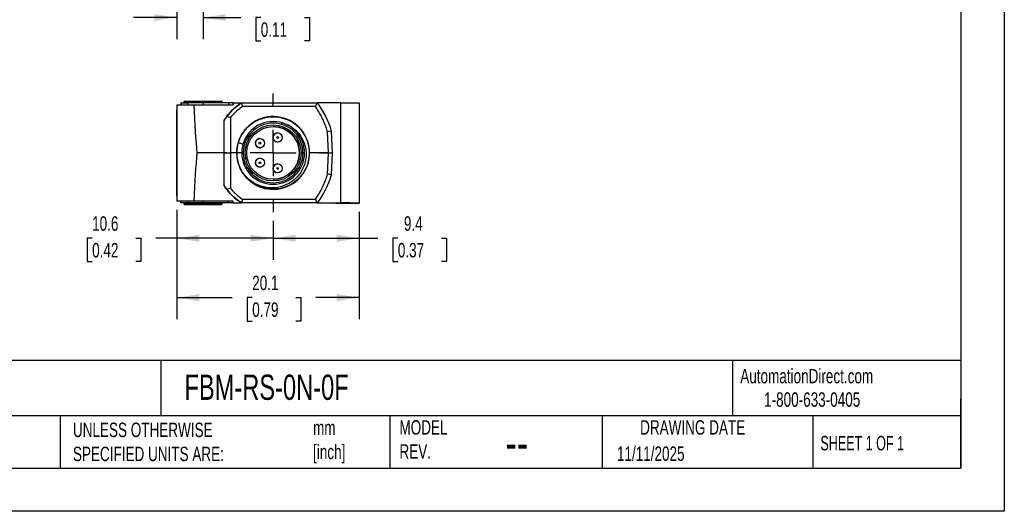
# Model space of a CAD drawing. Header units: millimetres. Extents: x 0 to 210, y 0 to 162.
# Tile 5 of 7: x 101 to 210, y 0 to 54. Entities that reach past the tile are written whole.
import ezdxf

# ---------------------------------------------------------------- set-up
doc = ezdxf.new("R2010")
doc.units = ezdxf.units.MM
doc.header["$LTSCALE"] = 0.75
doc.linetypes.add('CENTERX2', pattern=[20.32, 12.7, -2.54, 2.54, -2.54])
doc.layers.add('CENTER', color=40, linetype='CENTERX2')
doc.layers.add('DIMENSIONS', color=140, linetype='Continuous', lineweight=25)
doc.layers.add('TEXT', color=140, linetype='Continuous', lineweight=25)
doc.styles.add('SLDTEXTSTYLE0', font='TXT', dxfattribs={"width": 0.7})
doc.styles.add('SLDTEXTSTYLE1', font='TXT', dxfattribs={"width": 0.65})
doc.dimstyles.new('SLDDIMSTYLE0', dxfattribs={"dimtxt": 1.618506, "dimasz": 2.4765, "dimexe": 0, "dimexo": 0.0625, "dimgap": 0.404626, "dimtad": 0, "dimtih": 1, "dimtoh": 1, "dimdec": 1, "dimrnd": 1e-09, "dimzin": 12, "dimdsep": 46, "dimtxsty": 'SLDTEXTSTYLE0', "dimsah": 1, "dimcen": 0.09, "dimadec": 0, "dimazin": 3, "dimtfac": 1, "dimtdec": 1, "dimtmove": 0, "dimatfit": 0, "dimfxl": 0, "dimfrac": 2, "dimtolj": 1, "dimtzin": 12, "dimarcsym": 0})
doc.dimstyles.new('SLDDIMSTYLE1', dxfattribs={"dimtxt": 1.618506, "dimasz": 2.4765, "dimexe": 0, "dimexo": 0.0625, "dimgap": 0.404626, "dimtad": 0, "dimtih": 1, "dimtoh": 1, "dimdec": 1, "dimrnd": 1e-09, "dimzin": 12, "dimdsep": 46, "dimtxsty": 'SLDTEXTSTYLE0', "dimsah": 1, "dimcen": 0.09, "dimadec": 0, "dimazin": 3, "dimtfac": 1, "dimtdec": 1, "dimtofl": 0, "dimtmove": 0, "dimatfit": 3, "dimfxl": 0, "dimfrac": 2, "dimtolj": 1, "dimtzin": 12, "dimarcsym": 0})

# ---------------------------------------------------------------- blocks, each defined once
blk = doc.blocks.new('_D')
at = {"layer": 'DIMENSIONS'}
for p, q in [((118.56, 67.94), (118.56, 51.9)), ((121.46, 63.94), (121.46, 51.9)), ((118.56, 54.28), (113.8, 54.28)), ((121.46, 54.28), (125.61, 54.28)), ((127.8, 54.28), (127.26, 54.28)), ((127.26, 54.28), (127.26, 51.71)), ((132.61, 54.28), (133.15, 54.28)), ((133.15, 54.28), (133.15, 51.71)), ((127.26, 51.71), (127.8, 51.71)), ((133.15, 51.71), (132.61, 51.71))]:
    blk.add_line(p, q, dxfattribs=at)
for points in [[(118.56, 54.28), (116.09, 54.66), (116.09, 53.9)], [(121.46, 54.28), (123.94, 53.9), (123.94, 54.66)]]:
    blk.add_solid(points, dxfattribs=at)
at = {"layer": 'DIMENSIONS', "char_height": 1.587, "attachment_point": 1, "style": 'SLDTEXTSTYLE0'}
for s, insert in [('2.9', (128.47, 56.69)), ('0.11', (127.8, 53.75))]:
    blk.add_mtext(s, dxfattribs=dict(at, insert=insert))
blk = doc.blocks.new('_D_4')
at = {"layer": 'DIMENSIONS'}
for p, q in [((138.61, 32.91), (138.61, 27.64)), ((129.16, 31.92), (129.16, 27.64)), ((129.16, 30.02), (138.61, 30.02)), ((138.61, 30.02), (140.67, 30.02)), ((142.87, 30.02), (142.32, 30.02)), ((142.32, 30.02), (142.32, 27.45)), ((147.68, 30.02), (148.22, 30.02)), ((148.22, 30.02), (148.22, 27.45)), ((142.32, 27.45), (142.87, 27.45)), ((148.22, 27.45), (147.68, 27.45))]:
    blk.add_line(p, q, dxfattribs=at)
for points in [[(129.16, 30.02), (131.64, 29.64), (131.64, 30.4)], [(138.61, 30.02), (136.14, 30.4), (136.14, 29.64)]]:
    blk.add_solid(points, dxfattribs=at)
at = {"layer": 'DIMENSIONS', "char_height": 1.587, "attachment_point": 1, "style": 'SLDTEXTSTYLE0'}
for s, insert in [('9.4', (143.54, 32.43)), ('0.37', (142.87, 29.5))]:
    blk.add_mtext(s, dxfattribs=dict(at, insert=insert))
blk = doc.blocks.new('_D_5')
at = {"layer": 'DIMENSIONS'}
for p, q in [((118.56, 33.15), (118.56, 27.64)), ((129.16, 31.92), (129.16, 27.64)), ((109.26, 30.02), (108.72, 30.02)), ((108.72, 30.02), (108.72, 27.45)), ((114.07, 30.02), (114.62, 30.02)), ((114.62, 30.02), (114.62, 27.45)), ((118.56, 30.02), (116.27, 30.02)), ((129.16, 30.02), (118.56, 30.02)), ((108.72, 27.45), (109.26, 27.45)), ((114.62, 27.45), (114.07, 27.45))]:
    blk.add_line(p, q, dxfattribs=at)
for points in [[(118.56, 30.02), (121.04, 29.64), (121.04, 30.4)], [(129.16, 30.02), (126.69, 30.4), (126.69, 29.64)]]:
    blk.add_solid(points, dxfattribs=at)
at = {"layer": 'DIMENSIONS', "char_height": 1.587, "attachment_point": 1, "style": 'SLDTEXTSTYLE0'}
for s, insert in [('10.6', (109.26, 32.43)), ('0.42', (109.26, 29.5))]:
    blk.add_mtext(s, dxfattribs=dict(at, insert=insert))
blk = doc.blocks.new('_D_6')
at = {"layer": 'DIMENSIONS'}
for p, q in [((118.56, 33.15), (118.56, 21.11)), ((138.61, 32.91), (138.61, 21.11)), ((118.56, 23.49), (124.67, 23.49)), ((126.86, 23.49), (126.32, 23.49)), ((126.32, 23.49), (126.32, 20.91)), ((131.67, 23.49), (132.21, 23.49)), ((132.21, 23.49), (132.21, 20.91)), ((138.61, 23.49), (133.86, 23.49)), ((126.32, 20.91), (126.86, 20.91)), ((132.21, 20.91), (131.67, 20.91))]:
    blk.add_line(p, q, dxfattribs=at)
for points in [[(118.56, 23.49), (121.04, 23.11), (121.04, 23.87)], [(138.61, 23.49), (136.14, 23.87), (136.14, 23.11)]]:
    blk.add_solid(points, dxfattribs=at)
at = {"layer": 'DIMENSIONS', "char_height": 1.587, "attachment_point": 1, "style": 'SLDTEXTSTYLE0'}
for s, insert in [('20.1', (126.86, 25.9)), ('0.79', (126.86, 22.96))]:
    blk.add_mtext(s, dxfattribs=dict(at, insert=insert))
blk = doc.blocks.new('SW_CENTERMARKSYMBOL_2')
at = {"layer": 'CENTER', "color": 0}
for p, q in [((0, 5.08), (0, 6.52)), ((0, 0), (0, 2.54)), ((-5.08, 0), (-6.52, 0)), ((0, 0), (-2.54, 0)), ((0, 0), (0, -2.54)), ((0, 0), (2.54, 0)), ((5.08, 0), (6.52, 0)), ((0, -5.08), (0, -6.52))]:
    blk.add_line(p, q, dxfattribs=at)

msp = doc.modelspace()

# ---------------------------------------------------------------- linework, layer by layer
at = {"color": 7, "linetype": 'Continuous'}
for p, q in [((209.55, 161.93), (209.55, 0)), ((209.55, 0), (0, 0))]:
    msp.add_line(p, q, dxfattribs=at)
for p, q in [((118.56, 44.7), (118.56, 34.1)), ((118.56, 44.7), (120.44, 44.7)), ((118.56, 44.7), (118.56, 34.1)), ((119.01, 44.9), (119.01, 44.7)), ((119.08, 44.9), (119.01, 44.9)), ((119.08, 44.7), (119.08, 44.9)), ((119.08, 44.9), (119.77, 44.9)), ((119.46, 45.1), (119.36, 45)), ((119.36, 45), (119.36, 44.9)), ((123.56, 45), (119.36, 45)), ((119.46, 45.1), (123.46, 45.1)), ((119.77, 44.9), (119.77, 44.7)), ((121.46, 44.9), (119.77, 44.9)), ((120.44, 44.7), (124.76, 44.7)), ((121.46, 44.9), (121.46, 44.7)), ((124.26, 44.9), (121.46, 44.9)), ((123.56, 45), (123.46, 45.1)), ((123.56, 44.9), (123.56, 45)), ((124.26, 44.9), (124.26, 44.7)), ((124.76, 44.9), (124.26, 44.9)), ((124.76, 44.7), (124.76, 44.9)), ((124.76, 44.9), (125.7, 44.9)), ((124.76, 44.9), (124.76, 44.7)), ((124.76, 44.9), (124.76, 44.9)), ((124.76, 44.7), (124.76, 44.7)), ((125.7, 44.9), (133.99, 44.9)), ((133.79, 44.5), (125.82, 44.5)), ((136.61, 44.9), (133.99, 44.9)), ((136.61, 33.9), (136.61, 44.9)), ((136.61, 44.9), (138.61, 44.9)), ((138.61, 44.9), (138.61, 33.86)), ((118.56, 34.67), (118.56, 44.12)), ((118.56, 44.12), (118.56, 34.67)), ((118.56, 44.12), (118.56, 44.12)), ((123.76, 39.4), (123.76, 43.02)), ((123.76, 43.02), (123.76, 43.02)), ((123.76, 39.47), (123.76, 43.02)), ((124.46, 43.29), (124.46, 39.4)), ((129.16, 42.85), (129.16, 42.85)), ((129.66, 41.6), (129.66, 41.6)), ((135.54, 41.8), (135.14, 41.7)), ((135.26, 39.4), (135.14, 41.7)), ((135.54, 41.8), (135.66, 39.4)), ((125.53, 41.07), (125.53, 41.07)), ((127.71, 40.97), (127.71, 40.97)), ((129.66, 40.6), (129.66, 40.6)), ((123.76, 39.4), (120.77, 39.4)), ((123.76, 39.47), (123.76, 39.4)), ((123.76, 35.78), (123.76, 39.4)), ((123.76, 39.4), (124.46, 39.4)), ((123.76, 39.4), (123.76, 39.4)), ((123.76, 39.32), (123.76, 39.4)), ((123.76, 35.78), (123.76, 39.32)), ((125.16, 39.4), (124.46, 39.4)), ((124.46, 39.4), (124.46, 35.51)), ((125.16, 39.4), (125.16, 39.4)), ((125.16, 39.4), (125.16, 39.4)), ((125.71, 39.4), (125.16, 39.4)), ((125.89, 39.4), (125.71, 39.4)), ((125.71, 39.4), (125.71, 39.4)), ((127.71, 39.97), (127.71, 39.97)), ((132.61, 39.4), (132.44, 39.4)), ((135.26, 39.4), (133.16, 39.4)), ((135.14, 37.07), (135.26, 39.38)), ((135.26, 39.38), (135.26, 39.4)), ((135.66, 39.38), (135.26, 39.38)), ((135.66, 39.38), (135.54, 37)), ((135.66, 39.4), (135.66, 39.38)), ((127.71, 38.82), (127.71, 38.82)), ((129.66, 38.2), (129.66, 38.2)), ((127.71, 37.82), (127.71, 37.82)), ((129.66, 37.2), (129.66, 37.2)), ((123.76, 35.78), (123.76, 35.78)), ((129.16, 35.95), (129.16, 35.95)), ((118.56, 34.67), (118.56, 34.67)), ((129.16, 35.4), (129.16, 35.4)), ((129.16, 35.4), (129.16, 35.4)), ((129.16, 35.4), (129.16, 35.4)), ((120.44, 34.1), (118.56, 34.1)), ((119.01, 33.9), (119.01, 34.1)), ((119.08, 33.9), (119.01, 33.9)), ((119.08, 33.9), (119.08, 34.1)), ((119.77, 33.9), (119.08, 33.9)), ((119.36, 33.9), (119.36, 33.8)), ((119.36, 33.8), (119.46, 33.7)), ((119.36, 33.8), (123.56, 33.8)), ((123.46, 33.7), (119.46, 33.7)), ((119.77, 34.1), (119.77, 33.9)), ((121.46, 33.9), (119.77, 33.9)), ((124.76, 34.1), (120.44, 34.1)), ((121.46, 33.9), (121.46, 34.1)), ((124.26, 33.9), (121.46, 33.9)), ((123.46, 33.7), (123.56, 33.8)), ((123.56, 33.8), (123.56, 33.9)), ((124.26, 33.9), (124.27, 34.1)), ((124.76, 33.9), (124.26, 33.9)), ((124.76, 33.9), (124.76, 34.1)), ((124.76, 33.9), (124.76, 34.1)), ((124.76, 34.1), (124.76, 34.1)), ((124.76, 33.9), (125.7, 33.9)), ((124.76, 33.9), (124.76, 33.9)), ((125.81, 34.3), (125.7, 33.9)), ((133.99, 33.9), (125.7, 33.9)), ((125.82, 34.3), (133.79, 34.3)), ((133.99, 33.9), (136.06, 33.9)), ((136.06, 33.9), (136.06, 33.9)), ((136.06, 33.9), (136.61, 33.9)), ((136.06, 33.9), (136.06, 33.86)), ((136.06, 33.86), (136.06, 33.9)), ((136.06, 33.86), (138.61, 33.86)), ((138.61, 33.86), (138.61, 33.86))]:
    msp.add_line(p, q)
at = {"flags": 128}
for points in [[(130.05, 42.72), (130.14, 42.7), (130.41, 42.62), (130.62, 42.54), (130.79, 42.46), (131.02, 42.34), (131.24, 42.21), (131.49, 42.02), (131.64, 41.89), (131.76, 41.77), (131.88, 41.65), (131.99, 41.52), (132.09, 41.38), (132.19, 41.24), (132.28, 41.1), (132.43, 40.81), (132.57, 40.5), (132.68, 40.15), (132.72, 39.97), (132.75, 39.79), (132.77, 39.64), (132.78, 39.5), (132.79, 39.28), (132.79, 39.13), (132.78, 38.96), (132.76, 38.8), (132.73, 38.63), (132.7, 38.46), (132.66, 38.29), (132.61, 38.13), (132.53, 37.93), (132.44, 37.71), (132.31, 37.47), (132.16, 37.21), (131.99, 36.99), (131.82, 36.78), (131.65, 36.61), (131.47, 36.45), (131.29, 36.3), (131.11, 36.18), (130.95, 36.08), (130.82, 36.01), (130.7, 35.95), (130.61, 35.9), (130.39, 35.81), (130.07, 35.7), (129.63, 35.61), (129.47, 35.58), (129.3, 35.57), (129.13, 35.56), (128.96, 35.56), (128.78, 35.57), (128.61, 35.58), (128.28, 35.63), (127.95, 35.71), (127.63, 35.82), (127.16, 36.04), (126.72, 36.32), (126.47, 36.52), (126.22, 36.76), (125.98, 37.03), (125.79, 37.29), (125.65, 37.53), (125.53, 37.73), (125.45, 37.91), (125.45, 37.91)], [(129.66, 40.6), (129.6, 40.6), (129.47, 40.64)], [(127.71, 39.97), (127.65, 39.98), (127.52, 40.01)], [(127.71, 37.82), (127.65, 37.83), (127.52, 37.86)], [(129.66, 37.2), (129.6, 37.2), (129.47, 37.24)]]:
    msp.add_lwpolyline(points, dxfattribs=at)
for centre, radius in [((129.16, 39.4), 3.08), ((129.16, 39.4), 2.9), ((129.66, 41.1), 0.5), ((129.66, 41.1), 0.505), ((129.66, 41.1), 0.1), ((127.71, 40.47), 0.5), ((127.71, 40.47), 0.1), ((127.71, 38.32), 0.505), ((127.71, 38.32), 0.5), ((127.71, 38.32), 0.1), ((129.66, 37.7), 0.5), ((129.66, 37.7), 0.505), ((129.66, 37.7), 0.1)]:
    msp.add_circle(centre, radius)
for centre, radius, start, end in [((129.16, 39.4), 6.5, 122.2042, 146.1778), ((129.16, 39.4), 6.5, 141.6866, 146.1778), ((129.16, 39.4), 4, 201.8005, 163.5459), ((129.16, 39.4), 3.45, 0, 180), ((129.16, 39.4), 3.45, 90, 180), ((129.16, 39.4), 3.28, 0, 180), ((129.16, 39.4), 2.9, 270, 90), ((129.66, 41.1), 0.5, 90, 247.4773), ((129.16, 39.4), 4, 163.5368, 180), ((127.71, 40.47), 0.505, 88.7986, 180), ((127.71, 40.47), 0.5, 90, 247.4773), ((127.71, 40.47), 0.505, 180, 282.7055), ((129.16, 39.4), 4, 180, 201.8776), ((129.16, 39.4), 3.45, 180, 0), ((129.16, 39.4), 3.45, 180, 270), ((129.16, 39.4), 3.28, 180, 0), ((127.71, 38.32), 0.5, 90, 247.4773), ((129.66, 37.7), 0.5, 90, 247.4773), ((129.16, 39.4), 6.5, 213.8222, 218.3074), ((129.16, 39.4), 6.5, 213.8222, 237.7958), ((137.11, 5.22), 28.68, 87.0017, 90.9986)]:
    msp.add_arc(centre, radius, start, end)
for centre, major_axis, start_param, end_param in [((121.39, 197.89), (0.02, 162.22), 2.806394, 2.926783), ((121.39, -119.09), (-0.02, 162.22), 0.21481, 0.335199)]:
    msp.add_ellipse(centre, major_axis=major_axis, ratio=0.017454, start_param=start_param, end_param=end_param)
for points in [[(124.06, 43.43), (124.52, 44.01), (125.08, 44.51), (125.7, 44.9)], [(125.81, 44.5), (125.77, 44.63), (125.73, 44.76), (125.7, 44.9)], [(133.99, 44.9), (133.93, 44.76), (133.86, 44.63), (133.79, 44.5)], [(133.99, 44.9), (134.7, 43.98), (135.23, 42.92), (135.54, 41.8)], [(124.06, 43.43), (124.2, 43.38), (124.33, 43.33), (124.46, 43.29)], [(135.54, 37), (135.23, 35.88), (134.7, 34.82), (133.99, 33.9)], [(135.54, 37), (135.41, 37.02), (135.27, 37.05), (135.14, 37.07)], [(124.46, 35.51), (124.33, 35.46), (124.2, 35.42), (124.06, 35.37)], [(125.7, 33.9), (125.08, 34.29), (124.52, 34.79), (124.06, 35.37)], [(133.79, 34.3), (133.86, 34.17), (133.92, 34.03), (133.99, 33.9)]]:
    msp.add_open_spline(points, degree=3)
for points, knots in [([(125.82, 44.5), (125.74, 44.45), (125.6, 44.35), (125.39, 44.19), (125.18, 44.03), (124.99, 43.85), (124.81, 43.67), (124.63, 43.49), (124.52, 43.36), (124.46, 43.29)], [0, 0, 0, 0, 0.1455265, 0.2897281, 0.4328609, 0.5751868, 0.7169721, 0.8584862, 1, 1, 1, 1]), ([(135.15, 41.7), (135.12, 41.79), (135.07, 41.97), (134.98, 42.25), (134.88, 42.52), (134.77, 42.78), (134.66, 43.04), (134.53, 43.29), (134.4, 43.54), (134.26, 43.79), (134.11, 44.03), (133.96, 44.27), (133.85, 44.42), (133.79, 44.5)], [0, 0, 0, 0, 0.092273, 0.183975, 0.275204, 0.366058, 0.456637, 0.547041, 0.637373, 0.727733, 0.818224, 0.908946, 1, 1, 1, 1]), ([(125.16, 39.4), (125.16, 39.46), (125.17, 39.61), (125.19, 39.87), (125.23, 40.17), (125.3, 40.46), (125.38, 40.71), (125.47, 40.93), (125.57, 41.15), (125.69, 41.38), (125.85, 41.64), (126.03, 41.88), (126.2, 42.08), (126.33, 42.22), (126.46, 42.34), (126.61, 42.48), (126.81, 42.64), (127.03, 42.79), (127.25, 42.91), (127.45, 43.01), (127.64, 43.1), (127.86, 43.18), (128.11, 43.26), (128.4, 43.33), (128.7, 43.37), (128.96, 43.39), (129.1, 43.4), (129.16, 43.4), (129.16, 43.4)], [0, 0, 0, 0, 0.029858, 0.071413, 0.12466, 0.17224, 0.214027, 0.250021, 0.287452, 0.32901, 0.374699, 0.431481, 0.473216, 0.4999, 0.52335, 0.556626, 0.599727, 0.645467, 0.683813, 0.718583, 0.749778, 0.786649, 0.828427, 0.875121, 0.929745, 0.971273, 0.999704, 1, 1, 1, 1]), ([(125.33, 40.53), (125.44, 40.5), (125.62, 40.45), (125.8, 40.4), (125.87, 40.38)], [0, 0, 0, 0, 0.603208, 1, 1, 1, 1]), ([(129.16, 35.4), (129.16, 35.4), (129.11, 35.4), (128.99, 35.4), (128.78, 35.41), (128.53, 35.45), (128.27, 35.5), (128.03, 35.56), (127.82, 35.63), (127.64, 35.7), (127.47, 35.77), (127.3, 35.86), (127.12, 35.96), (126.92, 36.08), (126.73, 36.22), (126.56, 36.36), (126.43, 36.48), (126.33, 36.58), (126.22, 36.69), (126.08, 36.85), (125.92, 37.05), (125.77, 37.27), (125.65, 37.49), (125.55, 37.68), (125.49, 37.82), (125.46, 37.89), (125.46, 37.89)], [0, 0, 0, 0, 0.000316, 0.033235, 0.077605, 0.133423, 0.193563, 0.245238, 0.29131, 0.33178, 0.368436, 0.408188, 0.451037, 0.496982, 0.555237, 0.602333, 0.638269, 0.663042, 0.694011, 0.738052, 0.795163, 0.855815, 0.906669, 0.952804, 0.994221, 1, 1, 1, 1]), ([(133.79, 34.3), (133.85, 34.37), (133.96, 34.53), (134.11, 34.76), (134.26, 35), (134.4, 35.25), (134.53, 35.5), (134.65, 35.75), (134.77, 36), (134.87, 36.26), (134.97, 36.53), (135.06, 36.8), (135.11, 36.98), (135.14, 37.07)], [0, 0, 0, 0, 0.091694, 0.182937, 0.273824, 0.364455, 0.454928, 0.545342, 0.635797, 0.726392, 0.817225, 0.908396, 1, 1, 1, 1]), ([(124.46, 35.51), (124.51, 35.45), (124.61, 35.33), (124.76, 35.17), (124.92, 35.01), (125.09, 34.85), (125.26, 34.71), (125.44, 34.56), (125.62, 34.43), (125.75, 34.34), (125.82, 34.3)], [0, 0, 0, 0, 0.12383, 0.247634, 0.371594, 0.495891, 0.620704, 0.746211, 0.872586, 1, 1, 1, 1])]:
    msp.add_open_spline(points, degree=3, knots=knots)
at = {"layer": 'DIMENSIONS'}
msp.add_circle((129.16, 39.4), 3.98, dxfattribs=at)
at = {"layer": 'TEXT'}
for p, q in [((204.79, 157.16), (204.79, 4.76)), ((204.79, 16.59), (4.76, 16.59)), ((116.82, 16.59), (116.82, 10.48)), ((179.68, 16.59), (179.68, 10.48)), ((204.79, 4.76), (204.79, 12.38)), ((204.79, 10.48), (4.76, 10.48)), ((105.75, 10.48), (105.75, 4.76)), ((141.98, 10.48), (141.98, 4.76)), ((165.35, 10.48), (165.35, 4.76)), ((188.51, 10.48), (188.51, 4.76)), ((4.76, 4.76), (204.79, 4.76))]:
    msp.add_line(p, q, dxfattribs=at)

# ---------------------------------------------------------------- block references
at = {"layer": 'CENTER'}
msp.add_blockref('SW_CENTERMARKSYMBOL_2', (129.16, 39.4), dxfattribs=at)

# ---------------------------------------------------------------- texts
at = {"color": 179, "linetype": 'Continuous', "lineweight": 18, "char_height": 1.5875, "attachment_point": 1, "style": 'SLDTEXTSTYLE0'}
for s, insert in [('AutomationDirect.com', (180.52, 15.66)), ('1-800-633-0405', (183.14, 13.08))]:
    msp.add_mtext(s, dxfattribs=dict(at, insert=insert))
at = {"layer": 'TEXT'}
for s, insert, char_height, attachment_point, style in [('FBM-RS-0N-0F', (119.41, 15.03), 2.7781, 1, 'SLDTEXTSTYLE0'), ('UNLESS OTHERWISE ^JSPECIFIED UNITS ARE:', (107.15, 9.75), 1.5875, 1, 'SLDTEXTSTYLE0'), ('MODEL ^JREV.', (143.05, 10.02), 1.5875, 1, 'SLDTEXTSTYLE0'), ('DRAWING DATE', (175.29, 10.02), 1.5875, 2, 'SLDTEXTSTYLE0'), ('mm^J[inch]', (133.55, 9.98), 1.587, 1, 'SLDTEXTSTYLE0'), ('SHEET 1 OF 1', (189.33, 8.29), 1.5875, 1, 'SLDTEXTSTYLE1'), ('--', (154.72, 9.54), 3.969, 1, 'SLDTEXTSTYLE0'), ('11/11/2025', (166.96, 7.13), 1.587, 1, 'SLDTEXTSTYLE0')]:
    msp.add_mtext(s, dxfattribs=dict(at, insert=insert, char_height=char_height, attachment_point=attachment_point, style=style))

# ---------------------------------------------------------------- dimensions: what is measured, and where the dimension line sits
at = {"layer": 'DIMENSIONS'}
for base, p1, p2, angle, dimstyle, picture, middle in [((121.46, 54.28), (118.56, 68.9), (121.46, 64.89), 0, 'SLDDIMSTYLE0', '_D', (130.21, 54.28)), ((138.6136541, 23.487334), (118.5636537, 34.0981141), (138.613654, 33.8647428), 0.0000003, 'SLDDIMSTYLE1', '_D_6', (129.2636705, 23.487334))]:
    dim = msp.add_linear_dim(base=base, p1=p1, p2=p2, angle=angle, dimstyle=dimstyle, dxfattribs=at)
    dim.commit()
    dim.dimension.update_dxf_attribs({"geometry": picture, "text_midpoint": middle, "dimtype": 160})
for base, p1, p2, picture, middle in [((118.56, 30.02), (129.16, 32.87), (118.56, 34.1), '_D_5', (111.67, 30.02)), ((138.613654, 30.021295), (129.163655, 32.874531), (138.613654, 33.864743), '_D_4', (145.271875, 30.021295))]:
    dim = msp.add_linear_dim(base=base, p1=p1, p2=p2, dimstyle='SLDDIMSTYLE1', dxfattribs=at)
    dim.commit()
    dim.dimension.update_dxf_attribs({"geometry": picture, "text_midpoint": middle, "dimtype": 160})

doc.saveas('drawing.dxf')
